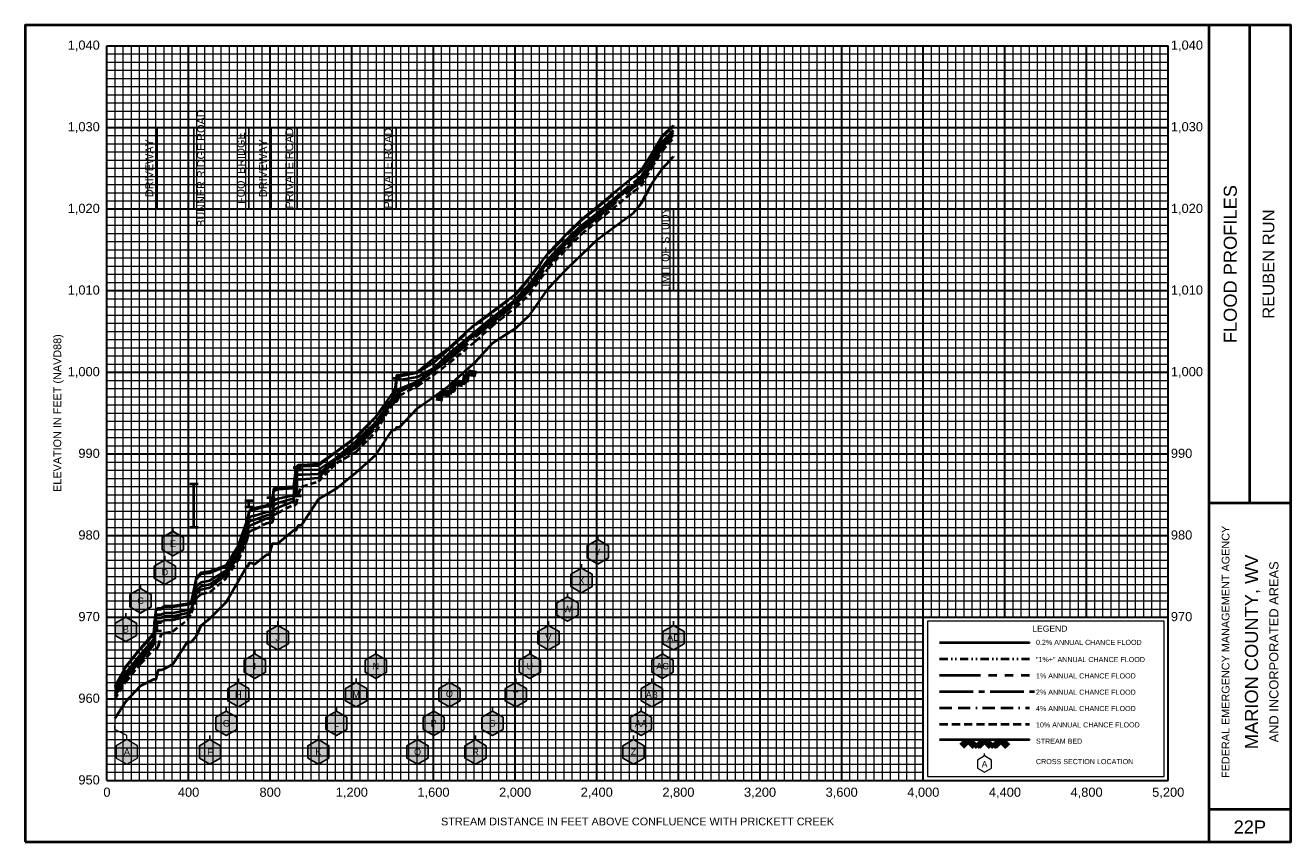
# Model space of a CAD drawing. Extents: x -400 to 5800, y 600 to 4600.
import ezdxf
from ezdxf.enums import TextEntityAlignment as Align

# ---------------------------------------------------------------- set-up
doc = ezdxf.new("R2010")
doc.units = 0
doc.header["$LTSCALE"] = 400
for name, pattern in [('BORDERX2', [3.5, 1, -0.5, 1, -0.5, 0, -0.5]), ('CENTER2', [1.125, 0.75, -0.125, 0.125, -0.125]), ('DIVIDE', [1.25, 0.5, -0.25, 0, -0.25, 0, -0.25]), ('HIDDEN', [0.375, 0.25, -0.125]), ('PHANTOM2', [1.25, 0.625, -0.125, 0.125, -0.125, 0.125, -0.125])]:
    doc.linetypes.add(name, pattern=pattern)
for name, color, linetype, lineweight in [('BORDERLINE', 7, 'Continuous', 40), ('BRIDGE', 7, 'Continuous', 40), ('GRID_MAJOR', 7, 'Continuous', 30), ('GRID_MINOR', 7, 'Continuous', 5), ('GRIDS', 7, 'Continuous', 20), ('LEGEND_BOX', 7, 'Continuous', 20), ('LEGEND_XSEC', 7, 'Continuous', 20), ('ROCK', 5, 'Continuous', 40), ('STREAM', 5, 'Continuous', 40), ('TEXT', 7, 'Continuous', 25), ('WS10', 6, 'HIDDEN', 40), ('WS100', 2, 'PHANTOM2', 40), ('WS1PLUS', 1, 'DIVIDE', 40), ('WS25', 14, 'BORDERX2', 40), ('WS50', 143, 'CENTER2', 40), ('WS500', 4, 'Continuous', 40), ('XSEC', 7, 'Continuous', 25), ('XSEC_LEFT', 7, 'Continuous', 20), ('XSECTEXTLINE', 7, 'Continuous', 25)]:
    doc.layers.add(name, color=color, linetype=linetype, lineweight=lineweight)
doc.styles.get("Standard").update_dxf_attribs({"font": 'Arial', "height": 40})

# ---------------------------------------------------------------- blocks, each defined once
blk = doc.blocks.new('BORDER')
at = {"layer": 'BORDERLINE', "transparency": 33554687}
blk.add_line((14, 3.4), (14, 9.25), dxfattribs=at)
blk.add_lwpolyline([(-1, -0.75), (14.5, -0.75), (14.5, 9.25), (-1, 9.25), (-1, -0.75)], close=True, dxfattribs=at)
for points in [[(13.5, -0.75), (13.5, 9.25)], [(13.5, 3.4), (14.5, 3.4)], [(13.5, -0.35), (14.5, -0.35)]]:
    blk.add_lwpolyline(points, dxfattribs=at)
at = {"layer": 'GRID_MAJOR', "linetype": 'Continuous', "transparency": 33554687}
for p, q in [((11, 2), (11, 9)), ((12, 2), (12, 9))]:
    blk.add_line(p, q, dxfattribs=at)
at = {"layer": 'GRID_MAJOR', "transparency": 33554687}
blk.add_line((0, 1), (10, 1), dxfattribs=at)
for points in [[(0, 0), (0, 9)], [(0, 9), (13, 9)], [(1, 0), (1, 9)], [(2, 0), (2, 9)], [(3, 0), (3, 9)], [(4, 0), (4, 9)], [(5, 0), (5, 9)], [(6, 0), (6, 9)], [(7, 0), (7, 9)], [(8, 0), (8, 9)], [(9, 0), (9, 9)], [(10, 0), (10, 9)], [(13, 0), (13, 9)], [(0, 7), (13, 7)], [(0, 6), (13, 6)], [(0, 5), (13, 5)], [(0, 4), (13, 4)], [(0, 3), (13, 3)], [(0, 2), (13, 2)], [(0, 0), (13, 0)]]:
    blk.add_lwpolyline(points, dxfattribs=at)
at = {"layer": 'GRID_MAJOR', "linetype": 'Continuous', "transparency": 33554687}
blk.add_lwpolyline([(0, 8), (13, 8)], dxfattribs=at)
at = {"layer": 'GRID_MINOR', "color": 8, "linetype": 'Continuous', "transparency": 33554687}
for points in [[(0.1, 0), (0.1, 9)], [(0.2, 0), (0.2, 9)], [(0.3, 0), (0.3, 9)], [(0.4, 0), (0.4, 9)], [(0.5, 0), (0.5, 9)], [(0.6, 0), (0.6, 9)], [(0.7, 0), (0.7, 9)], [(0.8, 0), (0.8, 9)], [(0.9, 0), (0.9, 9)], [(1.1, 0), (1.1, 9)], [(1.2, 0), (1.2, 9)], [(1.3, 0), (1.3, 9)], [(1.4, 0), (1.4, 9)], [(1.5, 0), (1.5, 9)], [(1.6, 0), (1.6, 9)], [(1.7, 0), (1.7, 9)], [(1.8, 0), (1.8, 9)], [(1.9, 0), (1.9, 9)], [(2.1, 0), (2.1, 9)], [(2.2, 0), (2.2, 9)], [(2.3, 0), (2.3, 9)], [(2.4, 0), (2.4, 9)], [(2.5, 0), (2.5, 9)], [(2.6, 0), (2.6, 9)], [(2.7, 0), (2.7, 9)], [(2.8, 0), (2.8, 9)], [(2.9, 0), (2.9, 9)], [(3.1, 0), (3.1, 9)], [(3.2, 0), (3.2, 9)], [(3.3, 0), (3.3, 9)], [(3.4, 0), (3.4, 9)], [(3.5, 0), (3.5, 9)], [(3.6, 0), (3.6, 9)], [(3.7, 0), (3.7, 9)], [(3.8, 0), (3.8, 9)], [(3.9, 0), (3.9, 9)], [(4.1, 0), (4.1, 9)], [(4.2, 0), (4.2, 9)], [(4.3, 0), (4.3, 9)], [(4.4, 0), (4.4, 9)], [(4.5, 0), (4.5, 9)], [(4.6, 0), (4.6, 9)], [(4.7, 0), (4.7, 9)], [(4.8, 0), (4.8, 9)], [(4.9, 0), (4.9, 9)], [(5.1, 0), (5.1, 9)], [(5.2, 0), (5.2, 9)], [(5.3, 0), (5.3, 9)], [(5.4, 0), (5.4, 9)], [(5.5, 0), (5.5, 9)], [(5.6, 0), (5.6, 9)], [(5.7, 0), (5.7, 9)], [(5.8, 0), (5.8, 9)], [(5.9, 0), (5.9, 9)], [(6.1, 0), (6.1, 9)], [(6.2, 0), (6.2, 9)], [(6.3, 0), (6.3, 9)], [(6.4, 0), (6.4, 9)], [(6.5, 0), (6.5, 9)], [(6.6, 0), (6.6, 9)], [(6.7, 0), (6.7, 9)], [(6.8, 0), (6.8, 9)], [(6.9, 0), (6.9, 9)], [(7.1, 0), (7.1, 9)], [(7.2, 0), (7.2, 9)], [(7.3, 0), (7.3, 9)], [(7.4, 0), (7.4, 9)], [(7.5, 0), (7.5, 9)], [(7.6, 0), (7.6, 9)], [(7.7, 0), (7.7, 9)], [(7.8, 0), (7.8, 9)], [(7.9, 0), (7.9, 9)], [(8.1, 0), (8.1, 9)], [(8.2, 0), (8.2, 9)], [(8.3, 0), (8.3, 9)], [(8.4, 0), (8.4, 9)], [(8.5, 0), (8.5, 9)], [(8.6, 0), (8.6, 9)], [(8.7, 0), (8.7, 9)], [(8.8, 0), (8.8, 9)], [(8.9, 0), (8.9, 9)], [(9.1, 0), (9.1, 9)], [(9.2, 0), (9.2, 9)], [(9.3, 0), (9.3, 9)], [(9.4, 0), (9.4, 9)], [(9.5, 0), (9.5, 9)], [(9.6, 0), (9.6, 9)], [(9.7, 0), (9.7, 9)], [(9.8, 0), (9.8, 9)], [(9.9, 0), (9.9, 9)], [(10.1, 2), (10.1, 9)], [(10.2, 2), (10.2, 9)], [(10.3, 2), (10.3, 9)], [(10.4, 2), (10.4, 9)], [(10.5, 2), (10.5, 9)], [(10.6, 2), (10.6, 9)], [(10.7, 2), (10.7, 9)], [(10.8, 2), (10.8, 9)], [(10.9, 2), (10.9, 9)], [(11.1, 2), (11.1, 9)], [(11.2, 2), (11.2, 9)], [(11.3, 2), (11.3, 9)], [(11.4, 2), (11.4, 9)], [(11.5, 2), (11.5, 9)], [(11.6, 2), (11.6, 9)], [(11.7, 2), (11.7, 9)], [(11.8, 2), (11.8, 9)], [(11.9, 2), (11.9, 9)], [(12.1, 2), (12.1, 9)], [(12.2, 2), (12.2, 9)], [(12.3, 2), (12.3, 9)], [(12.4, 2), (12.4, 9)], [(12.5, 2), (12.5, 9)], [(12.6, 2), (12.6, 9)], [(12.7, 2), (12.7, 9)], [(12.8, 2), (12.8, 9)], [(12.9, 2), (12.9, 9)], [(0, 8.9), (13, 8.9)], [(0, 8.8), (13, 8.8)], [(0, 8.7), (13, 8.7)], [(0, 8.6), (13, 8.6)], [(0, 8.5), (13, 8.5)], [(0, 8.4), (13, 8.4)], [(0, 8.3), (13, 8.3)], [(0, 8.2), (13, 8.2)], [(0, 8.1), (13, 8.1)], [(0, 7.9), (13, 7.9)], [(0, 7.8), (13, 7.8)], [(0, 7.7), (13, 7.7)], [(0, 7.6), (13, 7.6)], [(0, 7.5), (13, 7.5)], [(0, 7.4), (13, 7.4)], [(0, 7.3), (13, 7.3)], [(0, 7.2), (13, 7.2)], [(0, 7.1), (13, 7.1)], [(0, 6.9), (13, 6.9)], [(0, 6.8), (13, 6.8)], [(0, 6.7), (13, 6.7)], [(0, 6.6), (13, 6.6)], [(0, 6.5), (13, 6.5)], [(0, 6.4), (13, 6.4)], [(0, 6.3), (13, 6.3)], [(0, 6.2), (13, 6.2)], [(0, 6.1), (13, 6.1)], [(0, 5.9), (13, 5.9)], [(0, 5.8), (13, 5.8)], [(0, 5.7), (13, 5.7)], [(0, 5.6), (13, 5.6)], [(0, 5.5), (13, 5.5)], [(0, 5.4), (13, 5.4)], [(0, 5.3), (13, 5.3)], [(0, 5.2), (13, 5.2)], [(0, 5.1), (13, 5.1)], [(0, 4.9), (13, 4.9)], [(0, 4.8), (13, 4.8)], [(0, 4.7), (13, 4.7)], [(0, 4.6), (13, 4.6)], [(0, 4.5), (13, 4.5)], [(0, 4.4), (13, 4.4)], [(0, 4.3), (13, 4.3)], [(0, 4.2), (13, 4.2)], [(0, 4.1), (13, 4.1)], [(0, 3.9), (13, 3.9)], [(0, 3.8), (13, 3.8)], [(0, 3.7), (13, 3.7)], [(0, 3.6), (13, 3.6)], [(0, 3.5), (13, 3.5)], [(0, 3.4), (13, 3.4)], [(0, 3.3), (13, 3.3)], [(0, 3.2), (13, 3.2)], [(0, 3.1), (13, 3.1)], [(0, 2.9), (13, 2.9)], [(0, 2.8), (13, 2.8)], [(0, 2.7), (13, 2.7)], [(0, 2.6), (13, 2.6)], [(0, 2.5), (13, 2.5)], [(0, 2.4), (13, 2.4)], [(0, 2.3), (13, 2.3)], [(0, 2.2), (13, 2.2)], [(0, 2.1), (13, 2.1)], [(0, 1.9), (10, 1.9)], [(0, 1.8), (10, 1.8)], [(0, 1.7), (10, 1.7)], [(0, 1.6), (10, 1.6)], [(0, 1.5), (10, 1.5)], [(0, 1.4), (10, 1.4)], [(0, 1.3), (10, 1.3)], [(0, 1.2), (10, 1.2)], [(0, 1.1), (10, 1.1)], [(0, 0.9), (10, 0.9)], [(0, 0.8), (10, 0.8)], [(0, 0.7), (10, 0.7)], [(0, 0.6), (10, 0.6)], [(0, 0.5), (10, 0.5)], [(0, 0.4), (10, 0.4)], [(0, 0.3), (10, 0.3)], [(0, 0.2), (10, 0.2)], [(0, 0.1), (10, 0.1)]]:
    blk.add_lwpolyline(points, dxfattribs=at)
blk = doc.blocks.new('ROCK', base_point=(0.312992, 0.001282))
at = {"layer": 'ROCK', "color": 5, "transparency": 33554687}
for p, q in [((0.375301, 0.001282), (0.312992, -0.061027)), ((0.412987, 0.001282), (0.331835, -0.07987)), ((0.450728, 0.001282), (0.350678, -0.098768)), ((0.450728, 0.001282), (0.550778, -0.098768)), ((0.575401, 0.001282), (0.513092, -0.061027)), ((0.613087, 0.001282), (0.531935, -0.07987)), ((0.650828, 0.001282), (0.550778, -0.098768)), ((0.650828, 0.001282), (0.750878, -0.098768)), ((0.775501, 0.001282), (0.713192, -0.061027)), ((0.813187, 0.001282), (0.732035, -0.07987)), ((0.850928, 0.001282), (0.750878, -0.098768)), ((0.850928, 0.001282), (0.913234, -0.06103)), ((0.413042, -0.036404), (0.475407, -0.098768)), ((0.431885, -0.017561), (0.513092, -0.098768)), ((0.613142, -0.036404), (0.675507, -0.098768)), ((0.631985, -0.017561), (0.713192, -0.098768)), ((0.813242, -0.036404), (0.875607, -0.098768)), ((0.832085, -0.017561), (0.895905, -0.08317))]:
    blk.add_line(p, q, dxfattribs=at)
blk = doc.blocks.new('BAR')
at = {"layer": 'BRIDGE', "color": 1, "transparency": 33554687}
blk.add_line((-0.05, 0), (0.05, 0), dxfattribs=at)

msp = doc.modelspace()

# ---------------------------------------------------------------- hatches: boundary and pattern name
at = {"layer": 'XSEC', "linetype": 'Continuous'}
for points in [[(323, 2120.4), (271, 2090.4), (271, 2030.4), (323, 2000.4), (375, 2030.4), (375, 2090.4)], [(2405, 2080), (2353, 2050), (2353, 1990), (2405, 1960), (2457, 1990), (2457, 2050)], [(284, 1980.4), (232, 1950.4), (232, 1890.4), (284, 1860.4), (336, 1890.4), (336, 1950.4)], [(2325, 1940), (2273, 1910), (2273, 1850), (2325, 1820), (2377, 1850), (2377, 1910)], [(165, 1840.4), (113, 1810.4), (113, 1750.4), (165, 1720.4), (217, 1750.4), (217, 1810.4)], [(2257, 1800), (2205, 1770), (2205, 1710), (2257, 1680), (2309, 1710), (2309, 1770)], [(93, 1700.4), (41, 1670.4), (41, 1610.4), (93, 1580.4), (145, 1610.4), (145, 1670.4)], [(837, 1660), (785, 1630), (785, 1570), (837, 1540), (889, 1570), (889, 1630)], [(2163, 1660), (2111, 1630), (2111, 1570), (2163, 1540), (2215, 1570), (2215, 1630)], [(2776, 1660), (2724, 1630), (2724, 1570), (2776, 1540), (2828, 1570), (2828, 1630)], [(725, 1520), (673, 1490), (673, 1430), (725, 1400), (777, 1430), (777, 1490)], [(1318, 1520), (1266, 1490), (1266, 1430), (1318, 1400), (1370, 1430), (1370, 1490)], [(2072, 1520), (2020, 1490), (2020, 1430), (2072, 1400), (2124, 1430), (2124, 1490)], [(2722, 1520), (2670, 1490), (2670, 1430), (2722, 1400), (2774, 1430), (2774, 1490)], [(644, 1380), (592, 1350), (592, 1290), (644, 1260), (696, 1290), (696, 1350)], [(1221, 1380), (1169, 1350), (1169, 1290), (1221, 1260), (1273, 1290), (1273, 1350)], [(1678, 1380), (1626, 1350), (1626, 1290), (1678, 1260), (1730, 1290), (1730, 1350)], [(2003, 1380), (1951, 1350), (1951, 1290), (2003, 1260), (2055, 1290), (2055, 1350)], [(2670, 1380), (2618, 1350), (2618, 1290), (2670, 1260), (2722, 1290), (2722, 1350)], [(585, 1240), (533, 1210), (533, 1150), (585, 1120), (637, 1150), (637, 1210)], [(1124, 1240), (1072, 1210), (1072, 1150), (1124, 1120), (1176, 1150), (1176, 1210)], [(1601, 1240), (1549, 1210), (1549, 1150), (1601, 1120), (1653, 1150), (1653, 1210)], [(1889, 1240), (1837, 1210), (1837, 1150), (1889, 1120), (1941, 1150), (1941, 1210)], [(2617, 1240), (2565, 1210), (2565, 1150), (2617, 1120), (2669, 1150), (2669, 1210)], [(505, 1100), (453, 1070), (453, 1010), (505, 980), (557, 1010), (557, 1070)], [(1036, 1100), (984, 1070), (984, 1010), (1036, 980), (1088, 1010), (1088, 1070)], [(1522, 1100), (1470, 1070), (1470, 1010), (1522, 980), (1574, 1010), (1574, 1070)], [(1806, 1100), (1754, 1070), (1754, 1010), (1806, 980), (1858, 1010), (1858, 1070)], [(2580, 1100), (2528, 1070), (2528, 1010), (2580, 980), (2632, 1010), (2632, 1070)]]:
    msp.add_hatch(color=255, dxfattribs=at).paths.add_polyline_path(points, flags=0)
at = {"layer": 'XSEC_LEFT', "linetype": 'Continuous'}
msp.add_hatch(color=255, dxfattribs=at).paths.add_polyline_path([(98, 1100), (46, 1070), (46, 1010), (98, 980), (150, 1010), (150, 1070)], flags=0)

# ---------------------------------------------------------------- linework, layer by layer
at = {"layer": 'BRIDGE', "color": 1, "transparency": 33554687}
for p, q in [((1416.8, 2813.9), (1416.8, 2870.3)), ((932.6, 2294.9), (932.6, 2433.6)), ((426.3, 2141.3), (426.3, 2353.3)), ((695.8, 2240.2), (695.8, 2271.7)), ((803.9, 2255.1), (803.9, 2286.7)), ((246.6, 1632.7), (246.6, 1673.2))]:
    msp.add_line(p, q, dxfattribs=at)
at = {"layer": 'LEGEND_BOX', "color": 0, "ltscale": 0.8, "transparency": 33554687}
msp.add_lwpolyline([(4020, 1680), (4020, 920), (5180, 920), (5180, 1680), (4020, 1680), (4020, 1680)], dxfattribs=at)
at = {"layer": 'LEGEND_XSEC', "color": 0, "transparency": 33554687}
msp.add_lwpolyline([(4300, 1020), (4265.4, 1000), (4265.4, 960), (4300, 940), (4334.6, 960), (4334.6, 1000), (4300, 1020), (4300, 1032), (4300, 1032)], dxfattribs=at)
at = {"layer": 'STREAM', "color": 5, "transparency": 33554687}
msp.add_lwpolyline([(38, 1203.2), (93, 1287.2), (165, 1363.2), (229, 1396), (240.6, 1396), (252.5, 1442), (265, 1442), (284, 1448.4), (323, 1470), (394, 1579.6), (413.6, 1579.6), (439, 1608), (461, 1660), (505, 1694), (585, 1774), (644, 1877.6), (687, 1951.2), (693.9, 1951.2), (697.7, 1965.6), (706, 1965.6), (725, 1960.4), (783, 2007.6), (795.9, 2007.6), (811.8, 2061.6), (818, 2061.6), (837, 2061.6), (915, 2125.6), (926.7, 2125.6), (938.5, 2150.8), (954, 2150.8), (1036, 2278), (1124, 2330.4), (1221, 2409.2), (1318, 2496), (1399, 2618), (1412.6, 2618), (1421, 2630.8), (1433, 2630.8), (1522, 2724), (1601, 2780.4), (1678, 2837.2), (1806, 2951.2), (1889, 3043.2), (2003, 3116.4), (2072, 3182), (2163, 3312), (2257, 3410.4), (2325, 3476), (2405, 3552.4), (2580, 3682), (2617, 3726.8), (2670, 3824), (2722, 3898.8), (2776, 3956.4), (2776, 3956.4)], dxfattribs=at)
at = {"layer": 'STREAM', "color": 5, "ltscale": 0.4, "transparency": 33554687}
msp.add_lwpolyline([(4080, 1100), (4520, 1100), (4520, 1100)], dxfattribs=at)
at = {"layer": 'TEXT', "color": 0, "transparency": 33554687}
msp.add_lwpolyline([(2776, 3299.7), (2776, 3699.7), (2776, 3699.7)], dxfattribs=at)
at = {"layer": 'WS10', "color": 6, "ltscale": 0.3, "transparency": 33554687}
msp.add_lwpolyline([(38, 1297.7), (93, 1383.6), (165, 1470.8), (229, 1542), (240.6, 1543.8), (252.5, 1556), (265, 1614.6), (284, 1624), (323, 1630.1), (394, 1687.6), (413.6, 1720.2), (439, 1792.6), (461, 1813.6), (505, 1823.9), (585, 1891.3), (644, 1979.8), (687, 2078.4), (693.9, 2110.9), (697.7, 2116.1), (706, 2124.1), (725, 2131.6), (783, 2160.9), (795.9, 2164.6), (811.8, 2164.6), (818, 2199.5), (837, 2211.4), (915, 2251.1), (926.7, 2251.1), (938.5, 2302.8), (954, 2339.4), (1036, 2365), (1124, 2454.1), (1221, 2510.2), (1318, 2608.7), (1399, 2745.5), (1412.6, 2754.5), (1421, 2757.1), (1433, 2785), (1522, 2832.6), (1601, 2888.1), (1678, 2946), (1806, 3052.2), (1889, 3127.9), (2003, 3218.6), (2072, 3283.4), (2163, 3410.7), (2257, 3509.5), (2325, 3576.6), (2405, 3641.9), (2580, 3785.9), (2617, 3814.1), (2670, 3902.9), (2722, 3985.8), (2776, 4047.6), (2776, 4047.6)], dxfattribs=at)
at = {"layer": 'WS10', "color": 6, "ltscale": 0.4, "transparency": 33554687}
msp.add_lwpolyline([(4080, 1176), (4520, 1176), (4520, 1176)], dxfattribs=at)
at = {"layer": 'WS100', "color": 2, "ltscale": 0.8, "transparency": 33554687}
for points in [[(38, 1335.1), (93, 1428), (165, 1516.6), (229, 1592.7), (240.6, 1712.5), (252.5, 1712.5), (265, 1712.5), (284, 1721.2), (323, 1721.2), (394, 1736.4), (413.6, 1740.1), (439, 1849.7), (461, 1872), (505, 1879.6), (585, 1928.1), (644, 2022.4), (687, 2131.4), (693.9, 2175.3), (697.7, 2186.8), (706, 2194.2), (725, 2198.7), (783, 2216), (795.9, 2216.1), (811.8, 2216.1), (818, 2271.8), (837, 2281.7), (915, 2297.3), (926.7, 2406.6), (938.5, 2421.6), (954, 2421.6), (1036, 2424.2), (1124, 2481.6), (1221, 2562.8), (1318, 2655.2), (1399, 2772.5), (1412.6, 2796.3), (1421, 2863.1), (1433, 2863.1), (1522, 2877.8), (1601, 2920.6), (1678, 2993.5), (1806, 3100), (1889, 3170.8), (2003, 3257.8), (2072, 3332.6), (2163, 3455.5), (2257, 3553.4), (2325, 3620), (2405, 3682.9), (2580, 3830.4), (2617, 3859), (2670, 3941.1), (2722, 4029.5), (2776, 4085.6), (2776, 4085.6)], [(4080, 1416), (4520, 1416), (4520, 1416)]]:
    msp.add_lwpolyline(points, dxfattribs=at)
at = {"layer": 'WS1PLUS', "color": 1, "ltscale": 0.5, "transparency": 33554687}
msp.add_lwpolyline([(38, 1356.3), (93, 1453.4), (165, 1544), (229, 1617.6), (240.6, 1736.1), (252.5, 1739), (265, 1739), (284, 1750.7), (323, 1750.7), (394, 1762.9), (413.6, 1769), (439, 1886.1), (461, 1912.4), (505, 1917.7), (585, 1950.1), (644, 2046.6), (687, 2168.8), (693.9, 2197.1), (697.7, 2214.1), (706, 2225.1), (725, 2230), (783, 2244.5), (795.9, 2244.5), (811.8, 2244.5), (818, 2319.1), (837, 2327.4), (915, 2332.3), (926.7, 2425.9), (938.5, 2439.4), (954, 2439.4), (1036, 2443.8), (1124, 2510.3), (1221, 2581), (1318, 2680.7), (1399, 2787.7), (1412.6, 2808.5), (1421, 2881.5), (1433, 2881.5), (1522, 2898.6), (1601, 2948.6), (1678, 3016.2), (1806, 3131.7), (1889, 3194.4), (2003, 3280.6), (2072, 3360.7), (2163, 3481.6), (2257, 3577.1), (2325, 3644.5), (2405, 3708.4), (2580, 3854.4), (2617, 3885.3), (2670, 3965.3), (2722, 4054.4), (2776, 4105.6), (2776, 4105.6)], dxfattribs=at)
at = {"layer": 'WS1PLUS', "color": 1, "ltscale": 0.2, "transparency": 33554687}
msp.add_lwpolyline([(4080, 1496), (4520, 1496), (4520, 1496)], dxfattribs=at)
at = {"layer": 'WS25', "color": 14, "ltscale": 0.3, "transparency": 33554687}
msp.add_lwpolyline([(38, 1312.9), (93, 1401.7), (165, 1488.2), (229, 1563.9), (240.6, 1679), (252.5, 1679), (265, 1679), (284, 1685.3), (323, 1686.3), (394, 1705.3), (413.6, 1735.7), (439, 1815.6), (461, 1836.2), (505, 1845.6), (585, 1906.8), (644, 1996.6), (687, 2098.8), (693.9, 2136.7), (697.7, 2146.2), (706, 2152.8), (725, 2158.8), (783, 2184.8), (795.9, 2187.2), (811.8, 2187.2), (818, 2225.8), (837, 2237.9), (915, 2269.1), (926.7, 2374.9), (938.5, 2376), (954, 2376), (1036, 2382), (1124, 2470.4), (1221, 2530.5), (1318, 2627.9), (1399, 2759.6), (1412.6, 2764.7), (1421, 2767.9), (1433, 2805.7), (1522, 2845.5), (1601, 2906.6), (1678, 2963.8), (1806, 3072.9), (1889, 3143.9), (2003, 3235.9), (2072, 3303.7), (2163, 3428.6), (2257, 3525.9), (2325, 3595.7), (2405, 3657.6), (2580, 3804.8), (2617, 3832.1), (2670, 3917.8), (2722, 4003.5), (2776, 4063.2), (2776, 4063.2)], dxfattribs=at)
at = {"layer": 'WS25', "color": 14, "ltscale": 0.15, "transparency": 33554687}
msp.add_lwpolyline([(4080, 1256), (4520, 1256), (4520, 1256)], dxfattribs=at)
at = {"layer": 'WS50', "color": 143, "ltscale": 0.8, "transparency": 33554687}
msp.add_lwpolyline([(38, 1324.2), (93, 1414.9), (165, 1502.5), (229, 1578.7), (240.6, 1697.4), (252.5, 1697.4), (265, 1697.4), (284, 1705.1), (323, 1705.4), (394, 1721), (413.6, 1740.6), (439, 1831.5), (461, 1852.1), (505, 1861), (585, 1917.9), (644, 2009.3), (687, 2115), (693.9, 2156.7), (697.7, 2167.6), (706, 2174.2), (725, 2179.1), (783, 2199.5), (795.9, 2201.1), (811.8, 2201.1), (818, 2249.1), (837, 2260), (915, 2282.7), (926.7, 2391.3), (938.5, 2399.8), (954, 2399.8), (1036, 2401.6), (1124, 2475.8), (1221, 2546.7), (1318, 2641.4), (1399, 2766.2), (1412.6, 2770.1), (1421, 2782.7), (1433, 2819.2), (1522, 2854.4), (1601, 2920), (1678, 2976.7), (1806, 3088.6), (1889, 3156), (2003, 3248.2), (2072, 3318.6), (2163, 3442.4), (2257, 3537.9), (2325, 3610), (2405, 3670.7), (2580, 3817.6), (2617, 3845.4), (2670, 3928.9), (2722, 4016.4), (2776, 4074.8), (2776, 4074.8)], dxfattribs=at)
at = {"layer": 'WS50', "color": 143, "ltscale": 0.55, "transparency": 33554687}
msp.add_lwpolyline([(4080, 1336), (4544, 1336), (4544, 1336)], dxfattribs=at)
at = {"layer": 'WS500', "color": 4, "ltscale": 0.8, "transparency": 33554687}
for points in [[(38, 1361.7), (93, 1458), (165, 1548.7), (229, 1622.1), (240.6, 1739.7), (252.5, 1743.7), (265, 1743.7), (284, 1756), (323, 1756), (394, 1767.4), (413.6, 1774.4), (439, 1892.8), (461, 1919.7), (505, 1924.7), (585, 1954.7), (644, 2051), (687, 2173.5), (693.9, 2199.9), (697.7, 2218.6), (706, 2230.4), (725, 2235.4), (783, 2249.6), (795.9, 2249.6), (811.8, 2249.6), (818, 2328.1), (837, 2337.1), (915, 2340), (926.7, 2434.8), (938.5, 2447), (954, 2447), (1036, 2451.6), (1124, 2513.5), (1221, 2584.8), (1318, 2681.1), (1399, 2796), (1412.6, 2810.8), (1421, 2885.2), (1433, 2885.2), (1522, 2902.6), (1601, 2966.8), (1678, 3020.6), (1806, 3137.3), (1889, 3199), (2003, 3284.6), (2072, 3365.9), (2163, 3485.7), (2257, 3581.6), (2325, 3648.5), (2405, 3713.6), (2580, 3858.2), (2617, 3890), (2670, 3969.5), (2722, 4059.6), (2776, 4108.8), (2776, 4108.8)], [(4080, 1576), (4520, 1576), (4520, 1576)]]:
    msp.add_lwpolyline(points, dxfattribs=at)
at = {"layer": 'XSEC', "color": 0, "transparency": 33554687}
for points in [[(322.9, 2120.4), (271, 2090.4), (271, 2030.4), (322.9, 2000.4), (374.9, 2030.4), (374.9, 2090.4), (322.9, 2120.4), (322.9, 2140.4), (322.9, 2140.4)], [(323, 2120.7), (271, 2090.7), (271, 2030.7), (323, 2000.7), (375, 2030.7), (375, 2090.7), (323, 2120.7)], [(2405, 2080), (2353, 2050), (2353, 1990), (2405, 1960), (2457, 1990), (2457, 2050), (2405, 2080), (2405, 2100), (2405, 2100)], [(2405, 2080), (2353, 2050), (2353, 1990), (2405, 1960), (2457, 1990), (2457, 2050), (2405, 2080)], [(283.9, 1980.4), (232, 1950.4), (232, 1890.4), (283.9, 1860.4), (335.9, 1890.4), (335.9, 1950.4), (283.9, 1980.4), (283.9, 2000.4), (283.9, 2000.4)], [(284, 1980.7), (232, 1950.7), (232, 1890.7), (284, 1860.7), (336, 1890.7), (336, 1950.7), (284, 1980.7)], [(2325, 1940), (2273, 1910), (2273, 1850), (2325, 1820), (2377, 1850), (2377, 1910), (2325, 1940), (2325, 1960), (2325, 1960)], [(2325, 1940), (2273, 1910), (2273, 1850), (2325, 1820), (2377, 1850), (2377, 1910), (2325, 1940)], [(164.9, 1840.4), (113, 1810.4), (113, 1750.4), (164.9, 1720.4), (216.9, 1750.4), (216.9, 1810.4), (164.9, 1840.4), (164.9, 1860.4), (164.9, 1860.4)], [(165, 1840.7), (113, 1810.7), (113, 1750.7), (165, 1720.7), (217, 1750.7), (217, 1810.7), (165, 1840.7)], [(2257, 1800), (2205, 1770), (2205, 1710), (2257, 1680), (2309, 1710), (2309, 1770), (2257, 1800), (2257, 1820), (2257, 1820)], [(2257, 1800), (2205, 1770), (2205, 1710), (2257, 1680), (2309, 1710), (2309, 1770), (2257, 1800)], [(92.9, 1700.4), (41, 1670.4), (41, 1610.4), (92.9, 1580.4), (144.9, 1610.4), (144.9, 1670.4), (92.9, 1700.4), (92.9, 1720.4), (92.9, 1720.4)], [(93, 1700.7), (41, 1670.7), (41, 1610.7), (93, 1580.7), (145, 1610.7), (145, 1670.7), (93, 1700.7)], [(837, 1660), (785, 1630), (785, 1570), (837, 1540), (889, 1570), (889, 1630), (837, 1660), (837, 1680), (837, 1680)], [(2163, 1660), (2111, 1630), (2111, 1570), (2163, 1540), (2215, 1570), (2215, 1630), (2163, 1660), (2163, 1680), (2163, 1680)], [(2776, 1660), (2724, 1630), (2724, 1570), (2776, 1540), (2828, 1570), (2828, 1630), (2776, 1660), (2776, 1680), (2776, 1680)], [(837, 1660), (785, 1630), (785, 1570), (837, 1540), (889, 1570), (889, 1630), (837, 1660)], [(2163, 1660), (2111, 1630), (2111, 1570), (2163, 1540), (2215, 1570), (2215, 1630), (2163, 1660)], [(2776, 1660), (2724, 1630), (2724, 1570), (2776, 1540), (2828, 1570), (2828, 1630), (2776, 1660)], [(725, 1520), (673, 1490), (673, 1430), (725, 1400), (777, 1430), (777, 1490), (725, 1520), (725, 1540), (725, 1540)], [(725, 1520), (673, 1490), (673, 1430), (725, 1400), (777, 1430), (777, 1490), (725, 1520)], [(1318, 1520), (1266, 1490), (1266, 1430), (1318, 1400), (1370, 1430), (1370, 1490), (1318, 1520), (1318, 1540), (1318, 1540)], [(1318, 1520), (1266, 1490), (1266, 1430), (1318, 1400), (1370, 1430), (1370, 1490), (1318, 1520)], [(2072, 1520), (2020, 1490), (2020, 1430), (2072, 1400), (2124, 1430), (2124, 1490), (2072, 1520), (2072, 1540), (2072, 1540)], [(2072, 1520), (2020, 1490), (2020, 1430), (2072, 1400), (2124, 1430), (2124, 1490), (2072, 1520)], [(2722, 1520), (2670, 1490), (2670, 1430), (2722, 1400), (2774, 1430), (2774, 1490), (2722, 1520), (2722, 1540), (2722, 1540)], [(2722, 1520), (2670, 1490), (2670, 1430), (2722, 1400), (2774, 1430), (2774, 1490), (2722, 1520)], [(644, 1380), (592, 1350), (592, 1290), (644, 1260), (696, 1290), (696, 1350), (644, 1380), (644, 1400), (644, 1400)], [(644, 1380), (592, 1350), (592, 1290), (644, 1260), (696, 1290), (696, 1350), (644, 1380)], [(1221, 1380), (1169, 1350), (1169, 1290), (1221, 1260), (1273, 1290), (1273, 1350), (1221, 1380), (1221, 1400), (1221, 1400)], [(1221, 1380), (1169, 1350), (1169, 1290), (1221, 1260), (1273, 1290), (1273, 1350), (1221, 1380)], [(1678, 1380), (1626, 1350), (1626, 1290), (1678, 1260), (1730, 1290), (1730, 1350), (1678, 1380), (1678, 1400), (1678, 1400)], [(1678, 1380), (1626, 1350), (1626, 1290), (1678, 1260), (1730, 1290), (1730, 1350), (1678, 1380)], [(2003, 1380), (1951, 1350), (1951, 1290), (2003, 1260), (2055, 1290), (2055, 1350), (2003, 1380), (2003, 1400), (2003, 1400)], [(2003, 1380), (1951, 1350), (1951, 1290), (2003, 1260), (2055, 1290), (2055, 1350), (2003, 1380)], [(2670, 1380), (2618, 1350), (2618, 1290), (2670, 1260), (2722, 1290), (2722, 1350), (2670, 1380), (2670, 1400), (2670, 1400)], [(2670, 1380), (2618, 1350), (2618, 1290), (2670, 1260), (2722, 1290), (2722, 1350), (2670, 1380)], [(585, 1240), (533, 1210), (533, 1150), (585, 1120), (637, 1150), (637, 1210), (585, 1240), (585, 1260), (585, 1260)], [(585, 1240), (533, 1210), (533, 1150), (585, 1120), (637, 1150), (637, 1210), (585, 1240)], [(1124, 1240), (1072, 1210), (1072, 1150), (1124, 1120), (1176, 1150), (1176, 1210), (1124, 1240), (1124, 1260), (1124, 1260)], [(1124, 1240), (1072, 1210), (1072, 1150), (1124, 1120), (1176, 1150), (1176, 1210), (1124, 1240)], [(1601, 1240), (1549, 1210), (1549, 1150), (1601, 1120), (1653, 1150), (1653, 1210), (1601, 1240), (1601, 1260), (1601, 1260)], [(1601, 1240), (1549, 1210), (1549, 1150), (1601, 1120), (1653, 1150), (1653, 1210), (1601, 1240)], [(1889, 1240), (1837, 1210), (1837, 1150), (1889, 1120), (1941, 1150), (1941, 1210), (1889, 1240), (1889, 1260), (1889, 1260)], [(1889, 1240), (1837, 1210), (1837, 1150), (1889, 1120), (1941, 1150), (1941, 1210), (1889, 1240)], [(2617, 1240), (2565, 1210), (2565, 1150), (2617, 1120), (2669, 1150), (2669, 1210), (2617, 1240), (2617, 1260), (2617, 1260)], [(2617, 1240), (2565, 1210), (2565, 1150), (2617, 1120), (2669, 1150), (2669, 1210), (2617, 1240)], [(505, 1100), (453, 1070), (453, 1010), (505, 980), (557, 1010), (557, 1070), (505, 1100), (505, 1120), (505, 1120)], [(1036, 1100), (984, 1070), (984, 1010), (1036, 980), (1088, 1010), (1088, 1070), (1036, 1100), (1036, 1120), (1036, 1120)], [(1522, 1100), (1470, 1070), (1470, 1010), (1522, 980), (1574, 1010), (1574, 1070), (1522, 1100), (1522, 1120), (1522, 1120)], [(1806, 1100), (1754, 1070), (1754, 1010), (1806, 980), (1858, 1010), (1858, 1070), (1806, 1100), (1806, 1120), (1806, 1120)], [(2580, 1100), (2528, 1070), (2528, 1010), (2580, 980), (2632, 1010), (2632, 1070), (2580, 1100), (2580, 1120), (2580, 1120)], [(505, 1100), (453, 1070), (453, 1010), (505, 980), (557, 1010), (557, 1070), (505, 1100)], [(1036, 1100), (984, 1070), (984, 1010), (1036, 980), (1088, 1010), (1088, 1070), (1036, 1100)], [(1522, 1100), (1470, 1070), (1470, 1010), (1522, 980), (1574, 1010), (1574, 1070), (1522, 1100)], [(1806, 1100), (1754, 1070), (1754, 1010), (1806, 980), (1858, 1010), (1858, 1070), (1806, 1100)], [(2580, 1100), (2528, 1070), (2528, 1010), (2580, 980), (2632, 1010), (2632, 1070), (2580, 1100)]]:
    msp.add_lwpolyline(points, dxfattribs=at)
at = {"layer": 'XSEC_LEFT', "color": 0, "transparency": 33554687}
for points in [[(98, 1100), (46, 1070), (46, 1010), (98, 980), (150, 1010), (150, 1070), (98, 1100), (98, 1120), (38, 1150), (38, 1170), (38, 1170)], [(98, 1100), (46, 1070), (46, 1010), (98, 980), (150, 1010), (150, 1070), (98, 1100)]]:
    msp.add_lwpolyline(points, dxfattribs=at)
at = {"layer": 'XSECTEXTLINE', "color": 0, "transparency": 33554687}
for points in [[(246.6, 3700), (246.6, 4100), (246.6, 4100)], [(426.3, 3700), (426.3, 4100), (426.3, 4100)], [(695.8, 3700), (695.8, 4100), (695.8, 4100)], [(803.9, 3700), (803.9, 4100), (803.9, 4100)], [(932.6, 3700), (932.6, 4100), (932.6, 4100)], [(1416.8, 3700), (1416.8, 4100), (1416.8, 4100)]]:
    msp.add_lwpolyline(points, dxfattribs=at)

# ---------------------------------------------------------------- block references
at = {"layer": 'BRIDGE', "transparency": 33554687, "xscale": 400, "yscale": 400, "zscale": 400}
for p in [(1416.8, 2870.3), (1416.8, 2813.9), (932.6, 2433.6), (426.3, 2353.3), (932.6, 2294.9), (695.8, 2271.7), (695.8, 2240.2), (803.9, 2286.7), (803.9, 2255.1), (426.3, 2141.3), (246.6, 1673.2), (246.6, 1632.7)]:
    msp.add_blockref('BAR', p, dxfattribs=at)
at = {"layer": 'GRIDS', "transparency": 33554687, "xscale": 400, "yscale": 400, "zscale": 400}
msp.add_blockref('BORDER', (0, 900), dxfattribs=at)
at = {"layer": 'ROCK', "color": 5, "transparency": 33554687, "xscale": 400, "yscale": 400, "zscale": 400, "rotation": 36.41446999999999}
msp.add_blockref('ROCK', (1601, 2780.4), dxfattribs=at)
at = {"layer": 'ROCK', "color": 5, "transparency": 33554687, "xscale": 400, "yscale": 400, "zscale": 400}
msp.add_blockref('ROCK', (4180, 1100), dxfattribs=at)

# ---------------------------------------------------------------- texts
at = {"layer": 'TEXT', "color": 0, "transparency": 33554687}
for s, p in [('1,040', (-35, 4480.5)), ('1,030', (-35, 4080.5)), ('1,020', (-35, 3680.5)), ('1,010', (-35, 3280.5)), ('1,000', (-35, 2880.5)), ('990', (-35, 2480.5)), ('980', (-35, 2080.5)), ('970', (-35, 1680.5)), ('960', (-35, 1280.5)), ('950', (-35, 880.5))]:
    msp.add_text(s, height=45, dxfattribs=at).set_placement(p, align=Align.RIGHT)
for s, p in [('1,040', (5213, 4480.5)), ('1,030', (5213, 4080.5)), ('1,020', (5213, 3680.5)), ('1,010', (5213, 3280.5)), ('1,000', (5213, 2880.5)), ('990', (5213, 2480.5)), ('980', (5213, 2080.5)), ('970', (5213, 1680.5))]:
    msp.add_text(s, height=45, dxfattribs=at).set_placement(p)
at = {"layer": 'TEXT', "transparency": 33554687}
for s, height, p in [('BUNNER RIDGE ROAD', 38, (479.7, 3900)), ('FOOTBRIDGE', 38, (675.8, 3900)), ('PRIVATE ROAD', 38, (912.6, 3900)), ('PRIVATE ROAD', 38, (1396.8, 3900)), ('DRIVEWAY', 38, (226.6, 3900)), ('DRIVEWAY', 38, (783.9, 3900)), ('FLOOD PROFILES', 64, (5536, 3430)), ('LIMIT OF STUDY', 38, (2756, 3499.7)), ('REUBEN RUN', 58, (5720, 3430)), ('ELEVATION IN FEET (NAVD88)', 38, (-224, 2700)), ('FEDERAL EMERGENCY MANAGEMENT AGENCY', 38, (5500, 1530)), ('MARION COUNTY, WV', 64, (5640, 1530)), ('AND INCORPORATED AREAS', 45, (5740, 1530))]:
    msp.add_text(s, height=height, rotation=90, dxfattribs=at).set_placement(p, align=Align.CENTER)
at = {"layer": 'TEXT', "color": 1, "transparency": 33554687}
for s, p in [('E', (323, 2060.4)), ('Y', (2405, 2020)), ('D', (284, 1920.4)), ('X', (2325, 1880)), ('C', (165, 1780.4)), ('W', (2257, 1740)), ('B', (93, 1640.4)), ('J', (837, 1600)), ('V', (2163, 1600)), ('AD', (2776, 1600)), ('I', (725, 1460)), ('N', (1318, 1460)), ('U', (2072, 1460)), ('AC', (2722, 1460)), ('H', (644, 1320)), ('M', (1221, 1320)), ('Q', (1678, 1320)), ('T', (2003, 1320)), ('AB', (2670, 1320)), ('G', (585, 1180)), ('L', (1124, 1180)), ('P', (1601, 1180)), ('S', (1889, 1180)), ('AA', (2617, 1180)), ('A', (98, 1040)), ('F', (505, 1040)), ('K', (1036, 1040)), ('O', (1522, 1040)), ('R', (1806, 1040)), ('Z', (2580, 1040))]:
    msp.add_text(s, height=32, dxfattribs=at).set_placement(p, align=Align.MIDDLE)
at = {"layer": 'TEXT', "transparency": 33554687}
msp.add_text('LEGEND', height=30, dxfattribs=at).set_placement((4620, 1620), align=Align.BOTTOM_CENTER)
for s, p in [('0.2% ANNUAL CHANCE FLOOD', (4552, 1564)), ('"1%+" ANNUAL CHANCE FLOOD', (4552, 1480)), ('1% ANNUAL CHANCE FLOOD', (4552, 1400)), ('2% ANNUAL CHANCE FLOOD', (4552, 1320)), ('4% ANNUAL CHANCE FLOOD', (4552, 1240)), ('10% ANNUAL CHANCE FLOOD', (4552, 1160)), ('STREAM BED', (4552, 1080)), ('CROSS SECTION LOCATION', (4552, 980))]:
    msp.add_text(s, height=25, dxfattribs=at).set_placement(p)
msp.add_text('A', height=30, dxfattribs=at).set_placement((4300, 980), align=Align.MIDDLE)
for s, height, p in [('0', 45, (0, 820)), ('400', 45, (400, 820)), ('800', 45, (800, 820)), ('1,200', 45, (1200, 820)), ('1,600', 45, (1600, 820)), ('2,000', 45, (2000, 820)), ('2,400', 45, (2400, 820)), ('2,800', 45, (2800, 820)), ('3,200', 45, (3200, 820)), ('3,600', 45, (3600, 820)), ('4,000', 45, (4000, 820)), ('4,400', 45, (4400, 820)), ('4,800', 45, (4800, 820)), ('5,200', 45, (5200, 820)), ('STREAM DISTANCE IN FEET ABOVE CONFLUENCE WITH PRICKETT CREEK', 38, (2600, 680)), ('22P', 64, (5600, 640))]:
    msp.add_text(s, height=height, dxfattribs=at).set_placement(p, align=Align.CENTER)

doc.saveas('drawing.dxf')
